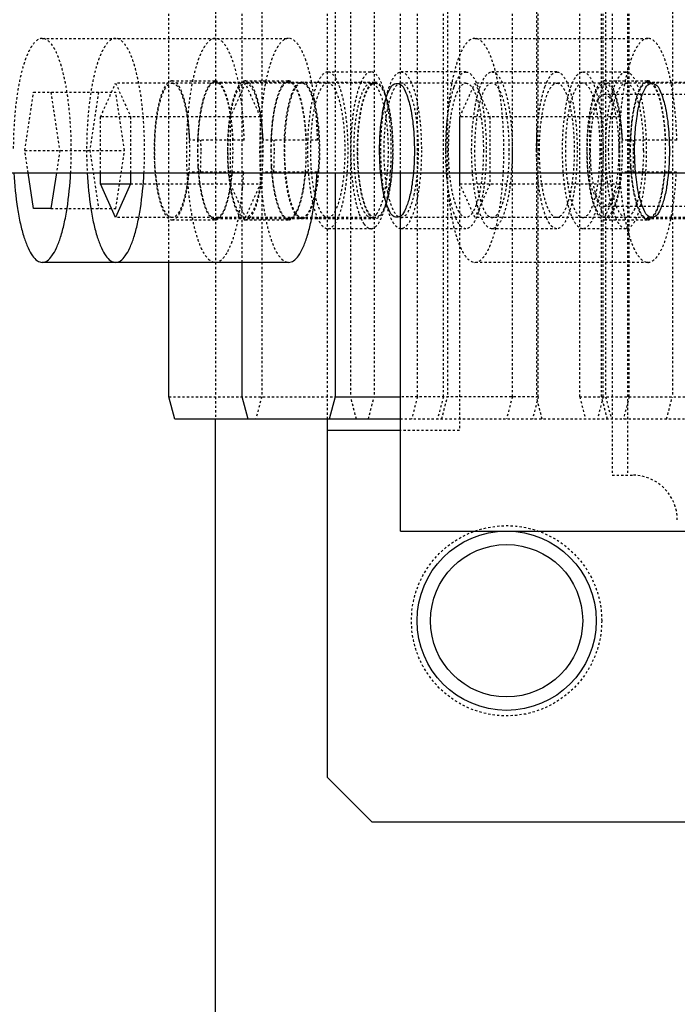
# Model space of a CAD drawing. Header units: millimetres. Extents: x -24622 to 2314, y -1603 to 2287.
# Tile 168 of 236: x 2 to 32, y 1382 to 1426. Entities that reach past the tile are written whole.
import ezdxf

# ---------------------------------------------------------------- set-up
doc = ezdxf.new("R2010")
doc.units = ezdxf.units.MM
doc.linetypes.add('HIDDEN', pattern=[0.2, 0.1, -0.1])
doc.layers.add('02___PRT_ALL_AXES', color=7, linetype='Continuous')
doc.layers.add('DEFAULT_2', color=8, linetype='HIDDEN')
doc.dimstyles.new('副本 22', dxfattribs={"dimtxt": 24, "dimasz": 12, "dimexe": 2.1, "dimexo": 2.7, "dimgap": 2, "dimtad": 0, "dimtxsty": 'Standard', "dimblk": 'OPEN30', "dimcen": 0, "dimclrd": 5, "dimclre": 3, "dimclrt": 256, "dimadec": 0, "dimazin": 2, "dimtm": 1e-09, "dimtfac": 0.6, "dimtofl": 0, "dimtmove": 0, "dimatfit": 3, "dimldrblk": 'OPEN30', "dimfxl": 0, "dimtolj": 1, "dimarcsym": 0})

# ---------------------------------------------------------------- blocks, each defined once
blk = doc.blocks.new('_Open30')
at = {"color": 0, "linetype": 'ByBlock', "lineweight": -2}
for p, q in [((-1, 0.2679), (0, 0)), ((0, 0), (-1, -0.2679)), ((0, 0), (-1, 0))]:
    blk.add_line(p, q, dxfattribs=at)
blk = doc.blocks.new('*D129')
at = {"color": 3, "linetype": 'ByBlock', "lineweight": -2}
for p, q in [((-68.976, 1416.715), (-68.976, 1275.49)), ((11.024, 1317.715), (11.024, 1275.49))]:
    blk.add_line(p, q, dxfattribs=at)
at = {"color": 5, "linetype": 'ByBlock', "lineweight": -2}
for p, q in [((-56.976, 1277.59), (-48.976, 1277.59)), ((-0.976, 1277.59), (-8.976, 1277.59))]:
    blk.add_line(p, q, dxfattribs=at)
at = {"layer": 'Defpoints', "color": 0, "linetype": 'ByBlock'}
for p in [(-68.976, 1419.415), (11.024, 1320.415), (11.024, 1277.59)]:
    blk.add_point(p, dxfattribs=at)
at = {"color": 5, "linetype": 'ByBlock', "lineweight": -2, "xscale": 12, "yscale": 12, "zscale": 12, "rotation": 180}
blk.add_blockref('_Open30', (-68.976, 1277.59), dxfattribs=at)
at = {"color": 5, "linetype": 'ByBlock', "lineweight": -2, "xscale": 12, "yscale": 12, "zscale": 12}
blk.add_blockref('_Open30', (11.024, 1277.59), dxfattribs=at)
at = {"linetype": 'ByBlock', "insert": (-28.976, 1277.59), "char_height": 24, "attachment_point": 5}
blk.add_mtext('\\A1;80', dxfattribs=at)
blk = doc.blocks.new('*D130')
at = {"color": 3, "linetype": 'ByBlock', "lineweight": -2}
for p, q in [((-68.976, 1416.715), (-68.976, 1249.472)), ((281.024, 1416.715), (281.024, 1249.472))]:
    blk.add_line(p, q, dxfattribs=at)
at = {"color": 5, "linetype": 'ByBlock', "lineweight": -2}
for p, q in [((-56.976, 1251.572), (74.024, 1251.572)), ((269.024, 1251.572), (138.024, 1251.572))]:
    blk.add_line(p, q, dxfattribs=at)
at = {"layer": 'Defpoints', "color": 0, "linetype": 'ByBlock'}
for p in [(-68.976, 1419.415), (281.024, 1419.415), (281.024, 1251.572)]:
    blk.add_point(p, dxfattribs=at)
at = {"color": 5, "linetype": 'ByBlock', "lineweight": -2, "xscale": 12, "yscale": 12, "zscale": 12, "rotation": 180}
blk.add_blockref('_Open30', (-68.976, 1251.572), dxfattribs=at)
at = {"color": 5, "linetype": 'ByBlock', "lineweight": -2, "xscale": 12, "yscale": 12, "zscale": 12}
blk.add_blockref('_Open30', (281.024, 1251.572), dxfattribs=at)
at = {"linetype": 'ByBlock', "insert": (106.024, 1251.572), "char_height": 24, "attachment_point": 5}
blk.add_mtext('\\A1;350', dxfattribs=at)
blk = doc.blocks.new('*D131')
at = {"color": 5, "linetype": 'ByBlock', "lineweight": -2}
for p, q in [((-124.448, 1434.415), (-124.448, 1446.415)), ((-124.448, 1322.415), (-124.448, 1422.415))]:
    blk.add_line(p, q, dxfattribs=at)
at = {"color": 3, "linetype": 'ByBlock', "lineweight": -2}
for p, q in [((-71.676, 1434.415), (-126.548, 1434.415)), ((18.324, 1310.415), (-126.548, 1310.415))]:
    blk.add_line(p, q, dxfattribs=at)
at = {"layer": 'Defpoints', "color": 0, "linetype": 'ByBlock'}
for p in [(-124.448, 1434.415), (-68.976, 1434.415), (21.024, 1310.415)]:
    blk.add_point(p, dxfattribs=at)
at = {"color": 5, "linetype": 'ByBlock', "lineweight": -2, "xscale": 12, "yscale": 12, "zscale": 12}
for p, rotation in [((-124.448, 1434.415), 90), ((-124.448, 1310.415), 270)]:
    blk.add_blockref('_Open30', p, dxfattribs=dict(at, rotation=rotation))
at = {"linetype": 'ByBlock', "insert": (-124.448, 1508.415), "char_height": 24, "attachment_point": 5, "rotation": 90}
blk.add_mtext('\\A1;124%%P15', dxfattribs=at)

msp = doc.modelspace()

# ---------------------------------------------------------------- linework, layer by layer
at = {"color": 7, "linetype": 'Continuous'}
for p, q in [((-68.976, 1419.415), (281.024, 1419.415)), ((2.9, 1417.817), (2.661, 1419.415)), ((3.916, 1419.415), (3.677, 1417.817)), ((5.89, 1418.915), (5.89, 1419.415)), ((7.235, 1419.415), (7.235, 1418.915)), ((16.361, 1419.415), (16.361, 1409.415)), ((19.29, 1403.415), (19.29, 1419.415)), ((5.89, 1418.915), (7.235, 1418.915)), ((6.563, 1417.415), (5.89, 1418.915)), ((7.235, 1418.915), (6.563, 1417.415)), ((3.677, 1417.817), (2.9, 1417.817)), ((14.29, 1415.415), (3.289, 1415.415)), ((8.945, 1409.415), (8.945, 1415.415)), ((12.22, 1409.415), (12.22, 1415.415)), ((9.204, 1408.415), (8.945, 1409.415)), ((12.478, 1408.415), (12.22, 1409.415)), ((16.361, 1409.415), (16.102, 1408.415)), ((16.361, 1409.415), (19.29, 1409.415)), ((19.29, 1408.415), (9.204, 1408.415)), ((11.024, 1320.415), (11.024, 1408.415)), ((16.024, 1392.415), (16.024, 1408.415)), ((19.29, 1407.915), (16.024, 1407.915)), ((19.29, 1403.415), (213.29, 1403.415)), ((16.024, 1392.415), (18.024, 1390.415)), ((50.669, 1390.415), (18.024, 1390.415))]:
    msp.add_line(p, q, dxfattribs=at)
for radius in [4, 3.4]:
    msp.add_circle((24.024, 1399.415), radius, dxfattribs=at)
for points, start_tangent, end_tangent in [([(18.353, 1420.415), (18.383, 1421.235), (18.476, 1422.033), (18.607, 1422.634), (18.796, 1423.125), (19.013, 1423.382), (19.253, 1423.377), (19.496, 1423.061), (19.711, 1422.403), (19.855, 1421.491), (19.906, 1420.415)], (0, 1), (0, -1)), ([(29.741, 1420.415), (29.771, 1421.235), (29.864, 1422.033), (29.995, 1422.634), (30.184, 1423.125), (30.401, 1423.382), (30.641, 1423.377), (30.884, 1423.061), (31.099, 1422.403), (31.243, 1421.491), (31.294, 1420.415)], (0, 1), (0, -1)), ([(19.906, 1420.415), (19.877, 1419.596), (19.784, 1418.798), (19.652, 1418.197), (19.463, 1417.706), (19.246, 1417.449), (19.006, 1417.453), (18.763, 1417.77), (18.548, 1418.428), (18.405, 1419.34), (18.353, 1420.415)], (0, -1), (0, 1)), ([(31.294, 1420.415), (31.265, 1419.596), (31.172, 1418.798), (31.04, 1418.197), (30.851, 1417.706), (30.634, 1417.449), (30.394, 1417.453), (30.151, 1417.77), (29.936, 1418.428), (29.793, 1419.34), (29.741, 1420.415)], (0, -1), (0, 1)), ([(2.021, 1419.407), (2.182, 1417.823), (2.312, 1417.134), (2.471, 1416.54), (2.654, 1416.059), (2.855, 1415.705), (3.068, 1415.488), (3.289, 1415.416)], (0.053132, -0.998588), (1, 0)), ([(3.289, 1415.416), (3.509, 1415.488), (3.722, 1415.705), (3.923, 1416.059), (4.106, 1416.54), (4.265, 1417.134), (4.395, 1417.823), (4.556, 1419.407)], (1, 0), (0.053132, 0.998588)), ([(5.295, 1419.407), (5.456, 1417.823), (5.586, 1417.134), (5.745, 1416.54), (5.928, 1416.059), (6.129, 1415.705), (6.343, 1415.488), (6.563, 1415.416)], (0.053132, -0.998588), (1, 0)), ([(6.563, 1415.416), (6.783, 1415.488), (6.997, 1415.705), (7.198, 1416.059), (7.38, 1416.54), (7.539, 1417.134), (7.669, 1417.823), (7.83, 1419.407)], (1, 0), (0.053132, 0.998588)), ([(14.29, 1415.415), (14.511, 1415.489), (14.726, 1415.708), (14.928, 1416.065), (15.111, 1416.552), (15.271, 1417.152), (15.401, 1417.848), (15.56, 1419.445)], (1, -0.00068), (0.051116, 0.998693))]:
    msp.add_spline(points, degree=3, dxfattribs=dict(at, start_tangent=start_tangent, end_tangent=end_tangent))
at = {"layer": '02___PRT_ALL_AXES', "color": 8, "linetype": 'HIDDEN'}
msp.add_circle((24.024, 1399.415), 4.25, dxfattribs=at)
at = {"layer": 'DEFAULT_2', "color": 8, "linetype": 'HIDDEN'}
for p, q in [((28.741, 1462.915), (28.741, 1405.915)), ((29.425, 1462.915), (29.425, 1405.915)), ((21.919, 1460.915), (21.919, 1407.915)), ((11.024, 1460.415), (11.024, 1408.415)), ((16.024, 1408.415), (16.024, 1460.415)), ((13.086, 1459.415), (13.086, 1409.415)), ((17.059, 1459.415), (17.059, 1409.415)), ((18.109, 1459.415), (18.109, 1409.415)), ((20.041, 1409.415), (20.041, 1459.415)), ((21.2, 1409.415), (21.2, 1459.415)), ((21.384, 1459.415), (21.384, 1409.415)), ((24.281, 1409.415), (24.281, 1459.415)), ((25.356, 1459.415), (25.356, 1409.415)), ((25.44, 1409.415), (25.44, 1459.415)), ((27.288, 1409.415), (27.288, 1459.415)), ((28.266, 1409.415), (28.266, 1459.415)), ((28.338, 1409.415), (28.338, 1459.415)), ((28.447, 1459.415), (28.447, 1409.415)), ((29.497, 1409.415), (29.497, 1459.415)), ((31.429, 1459.415), (31.429, 1409.415)), ((8.945, 1415.415), (8.945, 1453.415)), ((12.22, 1415.415), (12.22, 1453.415)), ((16.361, 1449.415), (16.361, 1419.415)), ((19.29, 1419.415), (19.29, 1449.415)), ((3.289, 1425.415), (14.29, 1425.415)), ((22.61, 1425.415), (30.337, 1425.415)), ((16.039, 1423.915), (17.971, 1423.915)), ((22.211, 1423.915), (19.313, 1423.915)), ((26.268, 1423.915), (23.37, 1423.915)), ((27.427, 1423.915), (29.359, 1423.915)), ((5.89, 1421.915), (6.563, 1423.415)), ((18.154, 1423.415), (6.563, 1423.415)), ((6.563, 1423.415), (7.235, 1421.915)), ((9.084, 1423.515), (11.016, 1423.515)), ((11.016, 1423.465), (18.154, 1423.465)), ((12.358, 1423.415), (11.686, 1421.915)), ((12.358, 1423.515), (14.29, 1423.515)), ((13.031, 1421.915), (12.358, 1423.415)), ((14.797, 1423.449), (14.857, 1423.464)), ((17.519, 1423.449), (17.438, 1423.247)), ((18.071, 1423.449), (18.132, 1423.464)), ((22.211, 1423.415), (19.313, 1423.415)), ((21.678, 1423.247), (21.759, 1423.449)), ((21.937, 1421.915), (22.61, 1423.415)), ((34.201, 1423.415), (22.61, 1423.415)), ((22.61, 1423.415), (23.282, 1421.915)), ((25.735, 1423.247), (25.816, 1423.449)), ((28.405, 1423.415), (27.733, 1421.915)), ((28.405, 1423.515), (30.337, 1423.515)), ((29.078, 1421.915), (28.405, 1423.415)), ((28.826, 1423.247), (28.907, 1423.449)), ((30.337, 1423.465), (34.201, 1423.465)), ((2.512, 1420.415), (2.9, 1423.014)), ((2.9, 1423.014), (6.575, 1423.014)), ((3.677, 1423.014), (4.065, 1420.415)), ((5.798, 1423.014), (5.41, 1420.415)), ((6.963, 1420.415), (6.575, 1423.014)), ((38.448, 1422.915), (28.403, 1422.915)), ((13.031, 1421.915), (5.89, 1421.915)), ((5.89, 1419.415), (5.89, 1421.915)), ((7.235, 1421.915), (7.235, 1419.415)), ((11.686, 1421.915), (11.686, 1418.915)), ((13.031, 1418.915), (13.031, 1421.915)), ((29.078, 1421.915), (21.937, 1421.915)), ((21.937, 1418.915), (21.937, 1421.915)), ((23.282, 1421.915), (23.282, 1418.915)), ((27.733, 1421.915), (27.733, 1418.915)), ((29.078, 1418.915), (29.078, 1421.915)), ((12.305, 1420.865), (9.878, 1420.865)), ((15.579, 1420.865), (13.152, 1420.865)), ((31.626, 1420.865), (29.199, 1420.865)), ((2.512, 1420.415), (6.963, 1420.415)), ((2.661, 1419.415), (2.512, 1420.415)), ((4.065, 1420.415), (3.916, 1419.415)), ((5.41, 1420.415), (5.798, 1417.817)), ((6.575, 1417.817), (6.963, 1420.415)), ((12.285, 1419.445), (9.846, 1419.445)), ((15.56, 1419.445), (13.12, 1419.445)), ((31.606, 1419.445), (29.167, 1419.445)), ((7.235, 1418.915), (13.031, 1418.915)), ((11.686, 1418.915), (12.358, 1417.415)), ((12.358, 1417.415), (13.031, 1418.915)), ((21.937, 1418.915), (29.078, 1418.915)), ((22.61, 1417.415), (21.937, 1418.915)), ((23.282, 1418.915), (22.61, 1417.415)), ((27.733, 1418.915), (28.405, 1417.415)), ((28.405, 1417.415), (29.078, 1418.915)), ((3.677, 1417.817), (6.575, 1417.817)), ((38.448, 1417.915), (28.403, 1417.915)), ((18.154, 1417.415), (6.563, 1417.415)), ((9.084, 1417.315), (11.016, 1417.315)), ((18.154, 1417.365), (11.016, 1417.365)), ((12.358, 1417.315), (14.29, 1417.315)), ((14.636, 1417.515), (14.582, 1417.59)), ((17.438, 1417.584), (17.519, 1417.382)), ((22.211, 1417.415), (19.313, 1417.415)), ((21.759, 1417.382), (21.678, 1417.584)), ((34.201, 1417.415), (22.61, 1417.415)), ((25.816, 1417.382), (25.735, 1417.584)), ((28.405, 1417.315), (30.337, 1417.315)), ((28.907, 1417.382), (28.826, 1417.584)), ((34.201, 1417.365), (30.337, 1417.365)), ((17.971, 1416.915), (16.039, 1416.915)), ((22.211, 1416.915), (19.313, 1416.915)), ((26.268, 1416.915), (23.37, 1416.915)), ((29.359, 1416.915), (27.427, 1416.915)), ((30.337, 1415.415), (22.61, 1415.415)), ((8.945, 1409.415), (16.361, 1409.415)), ((13.086, 1409.415), (12.828, 1408.415)), ((17.318, 1408.415), (17.059, 1409.415)), ((17.85, 1408.415), (18.109, 1409.415)), ((25.44, 1409.415), (19.29, 1409.415)), ((20.041, 1409.415), (19.782, 1408.415)), ((21.2, 1409.415), (20.941, 1408.415)), ((21.125, 1408.415), (21.384, 1409.415)), ((24.281, 1409.415), (24.022, 1408.415)), ((25.44, 1409.415), (25.182, 1408.415)), ((25.615, 1408.415), (25.356, 1409.415)), ((27.288, 1409.415), (48.635, 1409.415)), ((27.288, 1409.415), (27.547, 1408.415)), ((28.338, 1409.415), (28.079, 1408.415)), ((28.525, 1408.415), (28.266, 1409.415)), ((28.447, 1409.415), (28.706, 1408.415)), ((29.497, 1409.415), (29.238, 1408.415)), ((31.17, 1408.415), (31.429, 1409.415)), ((48.376, 1408.415), (19.29, 1408.415)), ((21.919, 1407.915), (19.29, 1407.915)), ((28.741, 1405.915), (29.648, 1405.915))]:
    msp.add_line(p, q, dxfattribs=at)
for centre, radius, start, end in [((14.88, 1423.262), 0.203, 90.0154, 96.3351), ((18.154, 1423.262), 0.203, 90.0154, 96.3351), ((21.902, 1420.421), 11.688, 177.7567, 178.7185), ((21.885, 1420.416), 11.658, 177.7379, 179.9732), ((-8.868, 1420.416), 19.246, 359.9988, 1.3385), ((0.44, 1420.414), 11.366, 355.1059, 2.3063), ((25.176, 1420.421), 11.688, 177.7567, 178.7185), ((25.159, 1420.416), 11.658, 177.7379, 179.9732), ((-5.594, 1420.416), 19.246, 359.9988, 1.3385), ((25.455, 1420.414), 11.365, 177.6937, 184.8945), ((3.714, 1420.414), 11.366, 355.1059, 2.3063), ((4.443, 1420.414), 11.213, 355.2638, 2.3473), ((41.223, 1420.421), 11.688, 177.7567, 178.7185), ((41.206, 1420.416), 11.658, 177.7379, 179.9732), ((10.453, 1420.416), 19.246, 359.9988, 1.3385), ((18.684, 1420.416), 11.451, 359.9981, 2.3659), ((19.761, 1420.414), 11.366, 355.1059, 2.3063), ((-14.389, 1420.412), 18.972, 356.9639, 0.0106), ((24.24, 1420.412), 18.972, 179.9894, 183.0361), ((-11.115, 1420.412), 18.972, 356.9639, 0.0106), ((22.115, 1420.417), 11.901, 178.7198, 180.0209), ((21.844, 1420.409), 11.63, 179.985, 183.5578), ((-8.548, 1420.41), 18.926, 357.0792, 0.017), ((25.389, 1420.417), 11.901, 178.7198, 180.0209), ((25.118, 1420.409), 11.63, 179.985, 183.5578), ((-5.274, 1420.41), 18.926, 357.0792, 0.017), ((41.436, 1420.417), 11.901, 178.7198, 180.0209), ((41.165, 1420.409), 11.63, 179.985, 183.5578), ((10.773, 1420.41), 18.926, 357.0792, 0.017), ((20.331, 1420.319), 10.101, 184.8151, 185.0371), ((23.605, 1420.319), 10.101, 184.8151, 185.0371), ((5.729, 1420.32), 9.924, 354.8896, 355.1937), ((39.652, 1420.319), 10.101, 184.8151, 185.0371), ((20.214, 1420.318), 9.918, 354.9362, 355.1987), ((-4.925, 1420.318), 17.233, 354.6296, 357.0982), ((20.362, 1420.305), 9.769, 354.6014, 354.9364), ((29.648, 1403.915), 2, 0, 90)]:
    msp.add_arc(centre, radius, start, end, dxfattribs=at)
for points, start_tangent, end_tangent in [([(3.289, 1425.415), (2.793, 1425.035), (2.678, 1424.825), (2.57, 1424.573), (2.373, 1423.951), (2.212, 1423.193), (2.093, 1422.329), (2.019, 1421.39), (1.994, 1420.415)], (-1, 0), (0, -1)), ([(4.583, 1420.415), (4.558, 1421.39), (4.484, 1422.329), (4.365, 1423.193), (4.204, 1423.951), (4.007, 1424.573), (3.899, 1424.825), (3.784, 1425.035), (3.289, 1425.415)], (0, 1), (-1, 0)), ([(6.563, 1425.415), (6.068, 1425.035), (5.953, 1424.825), (5.844, 1424.573), (5.648, 1423.951), (5.487, 1423.193), (5.367, 1422.329), (5.294, 1421.39), (5.269, 1420.415)], (-1, 0), (0, -1)), ([(7.857, 1420.415), (7.832, 1421.39), (7.758, 1422.329), (7.639, 1423.193), (7.478, 1423.951), (7.282, 1424.573), (7.173, 1424.825), (7.058, 1425.035), (6.563, 1425.415)], (0, 1), (-1, 0)), ([(11.016, 1425.415), (10.521, 1425.035), (10.406, 1424.826), (10.297, 1424.574), (10.101, 1423.952), (9.94, 1423.195), (9.821, 1422.331), (9.747, 1421.393), (9.722, 1420.417), (9.747, 1419.442), (9.82, 1418.504), (9.94, 1417.639), (10.101, 1416.881), (10.297, 1416.259), (10.405, 1416.007), (10.52, 1415.797), (11.015, 1415.415)], (-1, 0.000711), (1, -0.00068)), ([(12.058, 1423.381), (11.852, 1424.233), (11.6, 1424.877), (11.461, 1425.11), (11.316, 1425.279), (11.167, 1425.381), (11.016, 1425.415)], (-0.187274, 0.982308), (-1, 0.000711)), ([(14.291, 1425.415), (13.795, 1425.035), (13.681, 1424.826), (13.572, 1424.574), (13.375, 1423.952), (13.214, 1423.195), (13.095, 1422.331), (13.021, 1421.393), (12.996, 1420.417), (13.021, 1419.442), (13.094, 1418.504), (13.214, 1417.639), (13.375, 1416.881), (13.571, 1416.259), (13.68, 1416.007), (13.795, 1415.797), (14.29, 1415.415)], (-1, 0.000711), (1, -0.00068)), ([(15.579, 1420.865), (15.45, 1422.636), (15.324, 1423.422), (15.163, 1424.106), (14.973, 1424.664), (14.868, 1424.889), (14.759, 1425.076), (14.291, 1425.415)], (-0.023382, 0.999727), (-1, 0.000711)), ([(22.61, 1425.415), (22.114, 1425.035), (22, 1424.825), (21.891, 1424.573), (21.694, 1423.951), (21.534, 1423.193), (21.414, 1422.329), (21.34, 1421.39), (21.315, 1420.415)], (-1, 0), (0, -1)), ([(23.904, 1420.415), (23.879, 1421.39), (23.805, 1422.329), (23.686, 1423.193), (23.525, 1423.951), (23.328, 1424.573), (23.22, 1424.825), (23.105, 1425.035), (22.61, 1425.415)], (0, 1), (-1, 0)), ([(30.337, 1425.415), (29.842, 1425.035), (29.727, 1424.826), (29.618, 1424.574), (29.422, 1423.952), (29.261, 1423.195), (29.142, 1422.331), (29.068, 1421.393), (29.043, 1420.417), (29.068, 1419.442), (29.141, 1418.504), (29.261, 1417.639), (29.422, 1416.881), (29.618, 1416.259), (29.727, 1416.007), (29.841, 1415.797), (30.336, 1415.415)], (-1, 0.000711), (1, -0.00068)), ([(31.626, 1420.865), (31.496, 1422.636), (31.371, 1423.422), (31.21, 1424.106), (31.019, 1424.664), (30.915, 1424.889), (30.805, 1425.076), (30.337, 1425.415)], (-0.023382, 0.999727), (-1, 0.000711)), ([(16.039, 1423.915), (15.692, 1423.649), (15.535, 1423.326), (15.398, 1422.89), (15.286, 1422.36), (15.202, 1421.755), (15.133, 1420.415), (15.202, 1419.076), (15.286, 1418.471), (15.398, 1417.941), (15.535, 1417.505), (15.692, 1417.182), (16.039, 1416.915)], (-1, 0), (1, 0)), ([(16.039, 1416.915), (16.385, 1417.182), (16.542, 1417.505), (16.679, 1417.941), (16.792, 1418.471), (16.876, 1419.076), (16.945, 1420.415), (16.876, 1421.755), (16.792, 1422.36), (16.679, 1422.89), (16.542, 1423.326), (16.385, 1423.649), (16.039, 1423.915)], (1, 0), (-1, 0)), ([(17.971, 1423.915), (17.889, 1423.901), (17.651, 1423.69)], (-1, 0), (-0.565884, -0.824485)), ([(17.971, 1416.915), (18.317, 1417.182), (18.474, 1417.505), (18.611, 1417.941), (18.724, 1418.471), (18.807, 1419.076), (18.876, 1420.415), (18.807, 1421.755), (18.724, 1422.36), (18.611, 1422.89), (18.474, 1423.326), (18.317, 1423.649), (17.971, 1423.915)], (1, 0), (-1, 0)), ([(18.407, 1420.415), (18.476, 1421.755), (18.56, 1422.36), (18.672, 1422.89), (18.81, 1423.326), (18.966, 1423.649), (19.313, 1423.915)], (0, 1), (1, 0)), ([(19.313, 1423.915), (19.66, 1423.649), (19.816, 1423.326), (19.954, 1422.89), (20.066, 1422.36), (20.15, 1421.755), (20.219, 1420.415)], (1, 0), (0, -1)), ([(21.759, 1423.449), (21.865, 1423.65), (21.977, 1423.797), (22.211, 1423.915)], (0.410275, 0.911962), (1, 0)), ([(22.211, 1423.915), (22.557, 1423.649), (22.714, 1423.326), (22.851, 1422.89), (22.964, 1422.36), (23.048, 1421.755), (23.117, 1420.415)], (1, 0), (0, -1)), ([(22.464, 1420.415), (22.533, 1421.755), (22.617, 1422.36), (22.729, 1422.89), (22.867, 1423.326), (23.023, 1423.649), (23.37, 1423.915)], (0, 1), (1, 0)), ([(23.37, 1423.915), (23.717, 1423.649), (23.873, 1423.326), (24.01, 1422.89), (24.123, 1422.36), (24.207, 1421.755), (24.276, 1420.415)], (1, 0), (0, -1)), ([(25.816, 1423.449), (25.922, 1423.65), (26.034, 1423.797), (26.268, 1423.915)], (0.410275, 0.911962), (1, 0)), ([(26.268, 1423.915), (26.614, 1423.649), (26.771, 1423.326), (26.908, 1422.89), (27.021, 1422.36), (27.105, 1421.755), (27.174, 1420.415)], (1, 0), (0, -1)), ([(27.427, 1416.915), (27.08, 1417.182), (26.923, 1417.505), (26.786, 1417.941), (26.674, 1418.471), (26.59, 1419.076), (26.521, 1420.415), (26.59, 1421.755), (26.674, 1422.36), (26.786, 1422.89), (26.923, 1423.326), (27.08, 1423.649), (27.427, 1423.915)], (-1, 0), (1, 0)), ([(27.427, 1423.915), (27.773, 1423.649), (27.93, 1423.326), (28.067, 1422.89), (28.18, 1422.36), (28.264, 1421.755), (28.333, 1420.415), (28.264, 1419.076), (28.18, 1418.471), (28.067, 1417.941), (27.93, 1417.505), (27.773, 1417.182), (27.427, 1416.915)], (1, 0), (-1, 0)), ([(28.907, 1423.449), (29.013, 1423.65), (29.125, 1423.797), (29.359, 1423.915)], (0.410164, 0.912012), (1, 0)), ([(29.359, 1423.915), (29.705, 1423.649), (29.862, 1423.326), (29.999, 1422.89), (30.112, 1422.36), (30.196, 1421.755), (30.264, 1420.415), (30.196, 1419.076), (30.112, 1418.471), (29.999, 1417.941), (29.862, 1417.505), (29.705, 1417.182), (29.359, 1416.915)], (1, 0), (-1, 0)), ([(9.084, 1423.515), (8.777, 1423.28), (8.639, 1422.993), (8.517, 1422.608), (8.417, 1422.138), (8.343, 1421.603), (8.282, 1420.417), (8.343, 1419.23), (8.417, 1418.694), (8.516, 1418.224), (8.638, 1417.839), (8.777, 1417.552), (9.084, 1417.315)], (-1, 0.000477), (1, -0.000987)), ([(9.084, 1417.415), (8.787, 1417.644), (8.653, 1417.921), (8.535, 1418.294), (8.438, 1418.749), (8.367, 1419.267), (8.308, 1420.415), (8.367, 1421.563), (8.438, 1422.082), (8.535, 1422.537), (8.653, 1422.91), (8.787, 1423.187), (9.084, 1423.415)], (-1, 0), (1, 0)), ([(9.878, 1420.865), (9.787, 1421.907), (9.609, 1422.761), (9.493, 1423.083), (9.364, 1423.321), (9.084, 1423.515)], (-0.037945, 0.99928), (-1, 0.000477)), ([(9.084, 1423.415), (9.381, 1423.187), (9.515, 1422.91), (9.633, 1422.537), (9.73, 1422.082), (9.801, 1421.563), (9.861, 1420.415), (9.801, 1419.267), (9.73, 1418.749), (9.633, 1418.294), (9.515, 1417.921), (9.381, 1417.644), (9.084, 1417.415)], (1, 0), (-1, 0)), ([(10.832, 1423.433), (10.611, 1423.092), (10.426, 1422.516), (10.293, 1421.756), (10.223, 1420.879)], (-0.738857, -0.673862), (-0.03916, -0.999233)), ([(10.933, 1423.448), (10.806, 1423.355), (10.684, 1423.183), (10.471, 1422.621), (10.316, 1421.824), (10.236, 1420.876)], (-0.925055, -0.379834), (-0.039538, -0.999218)), ([(11.016, 1423.515), (10.97, 1423.51), (10.832, 1423.433)], (-1, 0.000477), (-0.738857, -0.673862)), ([(11.016, 1423.465), (10.933, 1423.448)], (-1, 0), (-0.925055, -0.379834)), ([(11.81, 1420.865), (11.719, 1421.907), (11.541, 1422.761), (11.425, 1423.083), (11.296, 1423.321), (11.016, 1423.515)], (-0.037945, 0.99928), (-1, 0.000477)), ([(11.099, 1423.448), (11.016, 1423.465)], (-0.924957, 0.380071), (-1, 0)), ([(11.796, 1420.871), (11.717, 1421.82), (11.562, 1422.619), (11.348, 1423.182), (11.226, 1423.355), (11.099, 1423.448)], (-0.039075, 0.999236), (-0.924957, 0.380071)), ([(12.359, 1423.515), (12.051, 1423.28), (11.913, 1422.993), (11.791, 1422.608), (11.691, 1422.138), (11.617, 1421.603), (11.556, 1420.417), (11.617, 1419.23), (11.691, 1418.694), (11.791, 1418.224), (11.912, 1417.839), (12.051, 1417.552), (12.358, 1417.315)], (-1, 0.000477), (1, -0.000987)), ([(11.582, 1420.415), (11.641, 1421.564), (11.713, 1422.082), (11.809, 1422.537), (11.927, 1422.91), (12.061, 1423.187), (12.358, 1423.415)], (0, 1), (1, -0.000001)), ([(12.358, 1423.415), (12.655, 1423.187), (12.79, 1422.91), (12.907, 1422.537), (13.004, 1422.082), (13.076, 1421.564), (13.135, 1420.415)], (1, -0.000001), (0, -1)), ([(13.152, 1420.865), (13.062, 1421.907), (12.883, 1422.761), (12.767, 1423.083), (12.638, 1423.321), (12.359, 1423.515)], (-0.037945, 0.99928), (-1, 0.000477)), ([(14.106, 1423.433), (13.885, 1423.092), (13.7, 1422.516), (13.567, 1421.756), (13.497, 1420.879)], (-0.738857, -0.673862), (-0.03916, -0.999233)), ([(14.207, 1423.448), (14.08, 1423.355), (13.958, 1423.183), (13.745, 1422.621), (13.59, 1421.824), (13.51, 1420.876)], (-0.925055, -0.379834), (-0.039538, -0.999218)), ([(14.88, 1423.415), (14.582, 1423.187), (14.448, 1422.91), (14.331, 1422.537), (14.234, 1422.082), (14.162, 1421.563), (14.103, 1420.415), (14.162, 1419.267), (14.234, 1418.749), (14.331, 1418.294), (14.448, 1417.921), (14.582, 1417.644), (14.88, 1417.415)], (-1, 0), (1, 0)), ([(14.29, 1423.515), (14.244, 1423.51), (14.106, 1423.433)], (-1, 0.000477), (-0.738857, -0.673862)), ([(14.29, 1423.465), (14.207, 1423.448)], (-1, 0), (-0.925055, -0.379834)), ([(15.084, 1420.865), (14.994, 1421.907), (14.815, 1422.761), (14.699, 1423.083), (14.57, 1423.321), (14.29, 1423.515)], (-0.037945, 0.99928), (-1, 0.000477)), ([(14.373, 1423.448), (14.29, 1423.465)], (-0.924957, 0.380071), (-1, 0)), ([(15.071, 1420.871), (14.991, 1421.82), (14.836, 1422.619), (14.622, 1423.182), (14.501, 1423.355), (14.373, 1423.448)], (-0.039075, 0.999236), (-0.924957, 0.380071)), ([(14.582, 1423.241), (14.634, 1423.314), (14.797, 1423.449)], (0.536661, 0.843798), (0.925792, 0.378033)), ([(14.88, 1423.465), (15.182, 1423.233), (15.318, 1422.951), (15.438, 1422.572), (15.536, 1422.11), (15.609, 1421.583), (15.669, 1420.415), (15.609, 1419.248), (15.536, 1418.721), (15.438, 1418.259), (15.318, 1417.879), (15.182, 1417.598), (14.88, 1417.365)], (1, 0), (-1, 0)), ([(15.647, 1420.873), (15.558, 1421.874), (15.385, 1422.693), (15.273, 1423.001), (15.149, 1423.229), (14.88, 1423.415)], (-0.039958, 0.999201), (-1, 0)), ([(16.039, 1423.415), (15.742, 1423.187), (15.607, 1422.91), (15.49, 1422.537), (15.393, 1422.082), (15.321, 1421.563), (15.262, 1420.415), (15.321, 1419.267), (15.393, 1418.749), (15.49, 1418.294), (15.607, 1417.921), (15.742, 1417.644), (16.039, 1417.415)], (-1, 0), (1, 0)), ([(16.039, 1417.415), (16.336, 1417.644), (16.47, 1417.921), (16.588, 1418.294), (16.684, 1418.749), (16.756, 1419.267), (16.815, 1420.415), (16.756, 1421.563), (16.684, 1422.082), (16.588, 1422.537), (16.47, 1422.91), (16.336, 1423.187), (16.039, 1423.415)], (1, 0), (-1, 0)), ([(17.971, 1423.415), (17.673, 1423.187), (17.539, 1422.91), (17.422, 1422.537), (17.325, 1422.082), (17.253, 1421.563), (17.194, 1420.415), (17.253, 1419.267), (17.325, 1418.749), (17.422, 1418.294), (17.539, 1417.921), (17.673, 1417.644), (17.971, 1417.415)], (-1, 0), (1, 0)), ([(17.91, 1417.515), (17.786, 1417.716), (17.673, 1417.996), (17.492, 1418.754), (17.386, 1419.703), (17.369, 1420.734), (17.441, 1421.728), (17.596, 1422.571), (17.814, 1423.168), (17.939, 1423.351), (18.071, 1423.449)], (-0.623489, 0.781832), (0.925792, 0.378033)), ([(17.377, 1420.415), (17.437, 1421.564), (17.508, 1422.082), (17.605, 1422.537), (17.722, 1422.91), (17.857, 1423.187), (18.154, 1423.415)], (0, 1), (1, 0)), ([(17.651, 1423.69), (17.617, 1423.638), (17.519, 1423.449)], (-0.565884, -0.824485), (-0.410164, -0.912012)), ([(18.106, 1423.37), (18.072, 1423.39), (17.971, 1423.415)], (-0.8262, 0.563377), (-1, 0)), ([(18.154, 1423.465), (18.456, 1423.233), (18.592, 1422.951), (18.712, 1422.572), (18.81, 1422.11), (18.883, 1421.583), (18.943, 1420.415), (18.883, 1419.248), (18.81, 1418.721), (18.712, 1418.259), (18.592, 1417.879), (18.456, 1417.598), (18.154, 1417.365)], (1, 0), (-1, 0)), ([(18.154, 1423.415), (18.451, 1423.187), (18.585, 1422.91), (18.703, 1422.537), (18.799, 1422.082), (18.871, 1421.564), (18.93, 1420.415)], (1, 0), (0, -1)), ([(19.313, 1423.415), (19.016, 1423.187), (18.882, 1422.91), (18.764, 1422.537), (18.667, 1422.082), (18.596, 1421.564), (18.537, 1420.415)], (-1, 0), (0, -1)), ([(20.089, 1420.415), (20.03, 1421.564), (19.959, 1422.082), (19.862, 1422.537), (19.744, 1422.91), (19.61, 1423.187), (19.313, 1423.415)], (0, 1), (-1, 0)), ([(21.434, 1420.415), (21.493, 1421.564), (21.565, 1422.082), (21.662, 1422.537), (21.779, 1422.91), (21.914, 1423.187), (22.211, 1423.415)], (0, 1), (1, 0)), ([(22.211, 1423.415), (22.451, 1423.269), (22.563, 1423.088), (22.667, 1422.842)], (1, 0), (0.335538, -0.942027)), ([(23.37, 1423.415), (23.073, 1423.187), (22.938, 1422.91), (22.821, 1422.537), (22.724, 1422.082), (22.653, 1421.564), (22.593, 1420.415)], (-1, 0), (0, -1)), ([(24.146, 1420.415), (24.087, 1421.564), (24.015, 1422.082), (23.919, 1422.537), (23.801, 1422.91), (23.667, 1423.187), (23.37, 1423.415)], (0, 1), (-1, 0)), ([(25.491, 1420.415), (25.55, 1421.564), (25.622, 1422.082), (25.719, 1422.537), (25.836, 1422.91), (25.971, 1423.187), (26.268, 1423.415)], (0, 1), (1, 0)), ([(26.268, 1423.415), (26.565, 1423.187), (26.699, 1422.91), (26.817, 1422.537), (26.913, 1422.082), (26.985, 1421.564), (27.044, 1420.415)], (1, 0), (0, -1)), ([(27.427, 1423.415), (27.13, 1423.187), (26.995, 1422.91), (26.878, 1422.537), (26.781, 1422.082), (26.709, 1421.564), (26.65, 1420.415)], (-1, 0), (0, -1)), ([(28.203, 1420.415), (28.144, 1421.564), (28.072, 1422.082), (27.976, 1422.537), (27.858, 1422.91), (27.724, 1423.187), (27.427, 1423.415)], (0, 1), (-1, 0)), ([(28.405, 1423.515), (28.098, 1423.28), (27.96, 1422.993), (27.838, 1422.608), (27.738, 1422.138), (27.664, 1421.603), (27.603, 1420.417), (27.664, 1419.23), (27.738, 1418.694), (27.838, 1418.224), (27.959, 1417.839), (28.098, 1417.552), (28.405, 1417.315)], (-1, 0.000477), (1, -0.000987)), ([(27.629, 1420.415), (27.688, 1421.564), (27.76, 1422.082), (27.856, 1422.537), (27.974, 1422.91), (28.108, 1423.187), (28.405, 1423.415)], (0, 1), (1, -0.000001)), ([(29.199, 1420.865), (29.108, 1421.907), (28.93, 1422.761), (28.814, 1423.083), (28.685, 1423.321), (28.405, 1423.515)], (-0.037945, 0.99928), (-1, 0.000477)), ([(28.405, 1423.415), (28.702, 1423.187), (28.836, 1422.91), (28.954, 1422.537), (29.051, 1422.082), (29.122, 1421.564), (29.182, 1420.415)], (1, -0.000001), (0, -1)), ([(28.582, 1420.415), (28.641, 1421.564), (28.713, 1422.082), (28.81, 1422.537), (28.927, 1422.91), (29.061, 1423.187), (29.359, 1423.415)], (0, 1), (1, 0)), ([(29.359, 1423.415), (29.627, 1423.23), (29.751, 1423.004), (29.862, 1422.698), (30.036, 1421.884), (30.125, 1420.889)], (1, 0), (0.041319, -0.999146)), ([(30.153, 1423.433), (29.932, 1423.092), (29.747, 1422.516), (29.614, 1421.756), (29.544, 1420.879)], (-0.738857, -0.673862), (-0.03916, -0.999233)), ([(30.254, 1423.448), (30.127, 1423.355), (30.005, 1423.183), (29.792, 1422.621), (29.637, 1421.824), (29.557, 1420.876)], (-0.925055, -0.379834), (-0.039538, -0.999218)), ([(30.337, 1423.515), (30.291, 1423.51), (30.153, 1423.433)], (-1, 0.000477), (-0.738857, -0.673862)), ([(30.337, 1423.465), (30.254, 1423.448)], (-1, 0), (-0.925055, -0.379834)), ([(31.131, 1420.865), (31.04, 1421.907), (30.862, 1422.761), (30.746, 1423.083), (30.617, 1423.321), (30.337, 1423.515)], (-0.037945, 0.99928), (-1, 0.000477)), ([(30.42, 1423.448), (30.337, 1423.465)], (-0.924957, 0.380071), (-1, 0)), ([(31.117, 1420.871), (31.038, 1421.82), (30.883, 1422.619), (30.669, 1423.182), (30.547, 1423.355), (30.42, 1423.448)], (-0.039075, 0.999236), (-0.924957, 0.380071)), ([(12.22, 1422.251), (12.186, 1422.548), (12.058, 1423.381)], (-0.101545, 0.994831), (-0.187274, 0.982308)), ([(14.416, 1422.883), (14.455, 1422.987), (14.582, 1423.241)], (0.33547, 0.942051), (0.536661, 0.843798)), ([(17.438, 1423.247), (17.282, 1422.688), (17.163, 1422.004), (17.065, 1420.415), (17.163, 1418.827), (17.282, 1418.142), (17.438, 1417.584)], (-0.33547, -0.942051), (0.33547, -0.942051)), ([(18.211, 1417.562), (18.329, 1417.754), (18.438, 1418.019), (18.614, 1418.738), (18.721, 1419.639), (18.745, 1420.624), (18.685, 1421.587), (18.548, 1422.422), (18.347, 1423.039), (18.23, 1423.243), (18.106, 1423.37)], (0.623489, 0.781832), (-0.8262, 0.563377)), ([(21.355, 1421.568), (21.484, 1422.503), (21.678, 1423.247)], (0.089855, 0.995955), (0.335538, 0.942027)), ([(25.362, 1420.415), (25.461, 1422.005), (25.579, 1422.688), (25.735, 1423.247)], (0, 1), (0.335538, 0.942027)), ([(28.826, 1417.584), (28.67, 1418.142), (28.551, 1418.827), (28.453, 1420.415), (28.551, 1422.004), (28.67, 1422.688), (28.826, 1423.247)], (-0.33547, 0.942051), (0.33547, 0.942051)), ([(14.099, 1420.871), (14.205, 1422), (14.416, 1422.883)], (0.03908, 0.999236), (0.33547, 0.942051)), ([(22.667, 1422.842), (22.801, 1422.364), (22.903, 1421.778), (22.987, 1420.415)], (0.335538, -0.942027), (0, -1)), ([(28.403, 1422.915), (28.155, 1422.725), (28.043, 1422.494), (27.945, 1422.183), (27.865, 1421.804), (27.805, 1421.372), (27.756, 1420.415)], (-1, -0.000001), (0, -1)), ([(29.05, 1420.415), (29, 1421.372), (28.941, 1421.804), (28.86, 1422.183), (28.762, 1422.494), (28.65, 1422.725), (28.403, 1422.915)], (0, 1), (-1, -0.000001)), ([(12.305, 1420.865), (12.293, 1421.219), (12.22, 1422.251)], (-0.023382, 0.999727), (-0.101545, 0.994831)), ([(21.305, 1420.415), (21.308, 1420.708), (21.355, 1421.568)], (0, 1), (0.089855, 0.995955)), ([(10.227, 1420.422), (10.229, 1420.18), (10.265, 1419.471)], (-0.000531, -1), (0.083944, -0.99647)), ([(12.358, 1417.415), (12.061, 1417.644), (11.927, 1417.921), (11.809, 1418.294), (11.713, 1418.749), (11.641, 1419.267), (11.582, 1420.415)], (-1, 0.000001), (0, 1)), ([(13.135, 1420.415), (13.076, 1419.267), (13.004, 1418.749), (12.907, 1418.294), (12.79, 1417.921), (12.655, 1417.644), (12.358, 1417.415)], (0, -1), (-1, 0.000001)), ([(13.501, 1420.422), (13.503, 1420.18), (13.54, 1419.471)], (-0.000531, -1), (0.083944, -0.99647)), ([(18.154, 1417.415), (17.857, 1417.644), (17.722, 1417.921), (17.605, 1418.294), (17.508, 1418.749), (17.437, 1419.267), (17.377, 1420.415)], (-1, 0), (0, 1)), ([(18.93, 1420.415), (18.871, 1419.267), (18.799, 1418.749), (18.703, 1418.294), (18.585, 1417.921), (18.451, 1417.644), (18.154, 1417.415)], (0, -1), (-1, 0)), ([(19.313, 1416.915), (18.966, 1417.182), (18.81, 1417.505), (18.672, 1417.941), (18.56, 1418.471), (18.476, 1419.076), (18.407, 1420.415)], (-1, 0), (0, 1)), ([(18.537, 1420.415), (18.596, 1419.267), (18.667, 1418.749), (18.764, 1418.294), (18.882, 1417.921), (19.016, 1417.644), (19.313, 1417.415)], (0, -1), (1, 0)), ([(19.313, 1417.415), (19.61, 1417.644), (19.744, 1417.921), (19.862, 1418.294), (19.959, 1418.749), (20.03, 1419.267), (20.089, 1420.415)], (1, 0), (0, 1)), ([(20.219, 1420.415), (20.15, 1419.076), (20.066, 1418.471), (19.954, 1417.941), (19.816, 1417.505), (19.66, 1417.182), (19.313, 1416.915)], (0, -1), (-1, 0)), ([(21.355, 1419.263), (21.333, 1419.544), (21.305, 1420.415)], (-0.089866, 0.995954), (0, 1)), ([(21.315, 1420.415), (21.34, 1419.441), (21.414, 1418.502), (21.534, 1417.638), (21.694, 1416.88), (21.891, 1416.258), (22, 1416.006), (22.114, 1415.796), (22.61, 1415.416)], (0, -1), (1, 0)), ([(22.211, 1417.415), (21.914, 1417.644), (21.779, 1417.921), (21.662, 1418.294), (21.565, 1418.749), (21.493, 1419.267), (21.434, 1420.415)], (-1, 0), (0, 1)), ([(23.117, 1420.415), (23.048, 1419.076), (22.964, 1418.471), (22.851, 1417.941), (22.714, 1417.505), (22.557, 1417.182), (22.211, 1416.915)], (0, -1), (-1, 0)), ([(23.37, 1416.915), (23.023, 1417.182), (22.867, 1417.505), (22.729, 1417.941), (22.617, 1418.471), (22.533, 1419.076), (22.464, 1420.415)], (-1, 0), (0, 1)), ([(22.593, 1420.415), (22.653, 1419.267), (22.724, 1418.749), (22.821, 1418.294), (22.938, 1417.921), (23.073, 1417.644), (23.37, 1417.415)], (0, -1), (1, 0)), ([(22.61, 1415.416), (23.105, 1415.796), (23.22, 1416.006), (23.328, 1416.258), (23.525, 1416.88), (23.686, 1417.638), (23.805, 1418.502), (23.879, 1419.441), (23.904, 1420.415)], (1, 0), (0, 1)), ([(22.987, 1420.415), (22.903, 1419.053), (22.801, 1418.467), (22.667, 1417.988)], (0, -1), (-0.335538, -0.942027)), ([(23.37, 1417.415), (23.667, 1417.644), (23.801, 1417.921), (23.919, 1418.294), (24.015, 1418.749), (24.087, 1419.267), (24.146, 1420.415)], (1, 0), (0, 1)), ([(24.276, 1420.415), (24.207, 1419.076), (24.123, 1418.471), (24.01, 1417.941), (23.873, 1417.505), (23.717, 1417.182), (23.37, 1416.915)], (0, -1), (-1, 0)), ([(25.735, 1417.584), (25.579, 1418.142), (25.461, 1418.826), (25.362, 1420.415)], (-0.335538, 0.942027), (0, 1)), ([(26.268, 1417.415), (25.971, 1417.644), (25.836, 1417.921), (25.719, 1418.294), (25.622, 1418.749), (25.55, 1419.267), (25.491, 1420.415)], (-1, 0), (0, 1)), ([(27.174, 1420.415), (27.105, 1419.076), (27.021, 1418.471), (26.908, 1417.941), (26.771, 1417.505), (26.614, 1417.182), (26.268, 1416.915)], (0, -1), (-1, 0)), ([(27.044, 1420.415), (26.985, 1419.267), (26.913, 1418.749), (26.817, 1418.294), (26.699, 1417.921), (26.565, 1417.644), (26.268, 1417.415)], (0, -1), (-1, 0)), ([(26.65, 1420.415), (26.709, 1419.267), (26.781, 1418.749), (26.878, 1418.294), (26.995, 1417.921), (27.13, 1417.644), (27.427, 1417.415)], (0, -1), (1, 0)), ([(27.427, 1417.415), (27.724, 1417.644), (27.858, 1417.921), (27.976, 1418.294), (28.072, 1418.749), (28.144, 1419.267), (28.203, 1420.415)], (1, 0), (0, 1)), ([(28.405, 1417.415), (28.108, 1417.644), (27.974, 1417.921), (27.856, 1418.294), (27.76, 1418.749), (27.688, 1419.267), (27.629, 1420.415)], (-1, 0.000001), (0, 1)), ([(27.756, 1420.415), (27.805, 1419.459), (27.865, 1419.026), (27.945, 1418.648), (28.043, 1418.337), (28.155, 1418.106), (28.403, 1417.916)], (0, -1), (1, -0.000001)), ([(28.403, 1417.916), (28.65, 1418.106), (28.762, 1418.337), (28.86, 1418.648), (28.941, 1419.026), (29, 1419.459), (29.05, 1420.415)], (1, -0.000001), (0, 1)), ([(29.182, 1420.415), (29.122, 1419.267), (29.051, 1418.749), (28.954, 1418.294), (28.836, 1417.921), (28.702, 1417.644), (28.405, 1417.415)], (0, -1), (-1, 0.000001)), ([(29.359, 1417.415), (29.061, 1417.644), (28.927, 1417.921), (28.81, 1418.294), (28.713, 1418.749), (28.641, 1419.267), (28.582, 1420.415)], (-1, 0), (0, 1)), ([(29.548, 1420.422), (29.55, 1420.18), (29.586, 1419.471)], (-0.000531, -1), (0.083944, -0.99647)), ([(30.135, 1420.415), (30.133, 1420.181), (30.097, 1419.488)], (0, -1), (-0.083705, -0.996491)), ([(10.236, 1419.688), (10.32, 1418.872), (10.46, 1418.181), (10.644, 1417.668), (10.858, 1417.376)], (0.062395, -0.998052), (0.790733, -0.612161)), ([(13.51, 1419.688), (13.594, 1418.872), (13.734, 1418.181), (13.918, 1417.668), (14.133, 1417.376)], (0.062395, -0.998052), (0.790733, -0.612161)), ([(29.557, 1419.688), (29.641, 1418.872), (29.781, 1418.181), (29.965, 1417.668), (30.179, 1417.376)], (0.062395, -0.998052), (0.790733, -0.612161)), ([(9.084, 1417.315), (9.331, 1417.466), (9.447, 1417.651), (9.554, 1417.903), (9.65, 1418.217), (9.732, 1418.585), (9.846, 1419.445)], (1, -0.000987), (0.084959, 0.996384)), ([(10.269, 1419.432), (10.37, 1418.662), (10.523, 1418.033), (10.716, 1417.594), (10.933, 1417.383)], (0.087805, -0.996138), (0.924957, -0.380071)), ([(11.016, 1417.315), (11.263, 1417.466), (11.379, 1417.651), (11.486, 1417.903), (11.582, 1418.217), (11.664, 1418.585), (11.778, 1419.445)], (1, -0.000987), (0.084959, 0.996384)), ([(11.099, 1417.382), (11.317, 1417.596), (11.51, 1418.036), (11.663, 1418.67), (11.764, 1419.444)], (0.925055, 0.379834), (0.086655, 0.996238)), ([(12.358, 1417.315), (12.605, 1417.466), (12.721, 1417.651), (12.828, 1417.903), (12.924, 1418.217), (13.006, 1418.585), (13.12, 1419.445)], (1, -0.000987), (0.084959, 0.996384)), ([(13.543, 1419.432), (13.644, 1418.662), (13.797, 1418.033), (13.99, 1417.594), (14.207, 1417.383)], (0.087805, -0.996138), (0.924957, -0.380071)), ([(14.416, 1417.948), (14.243, 1418.61), (14.131, 1419.444)], (-0.33547, 0.942051), (-0.086658, 0.996238)), ([(14.29, 1417.315), (14.537, 1417.466), (14.653, 1417.651), (14.76, 1417.903), (14.856, 1418.217), (14.938, 1418.585), (15.052, 1419.445)], (1, -0.000987), (0.084959, 0.996384)), ([(14.373, 1417.382), (14.591, 1417.596), (14.784, 1418.036), (14.937, 1418.67), (15.038, 1419.444)], (0.925055, 0.379834), (0.086655, 0.996238)), ([(14.88, 1417.415), (15.116, 1417.558), (15.227, 1417.733), (15.33, 1417.972), (15.422, 1418.27), (15.501, 1418.619), (15.614, 1419.436)], (1, 0), (0.089082, 0.996024)), ([(21.678, 1417.584), (21.484, 1418.328), (21.355, 1419.263)], (-0.335538, 0.942027), (-0.089866, 0.995954)), ([(28.405, 1417.315), (28.652, 1417.466), (28.768, 1417.651), (28.875, 1417.903), (28.971, 1418.217), (29.053, 1418.585), (29.167, 1419.445)], (1, -0.000987), (0.084959, 0.996384)), ([(30.088, 1419.386), (29.974, 1418.587), (29.895, 1418.247), (29.804, 1417.957), (29.702, 1417.724), (29.592, 1417.554), (29.359, 1417.415)], (-0.094093, -0.995563), (-1, 0)), ([(29.59, 1419.432), (29.691, 1418.662), (29.844, 1418.033), (30.037, 1417.594), (30.254, 1417.383)], (0.087805, -0.996138), (0.924957, -0.380071)), ([(30.336, 1415.415), (30.558, 1415.489), (30.773, 1415.708), (30.975, 1416.065), (31.158, 1416.552), (31.317, 1417.152), (31.447, 1417.848), (31.606, 1419.445)], (1, -0.00068), (0.051116, 0.998693)), ([(30.337, 1417.315), (30.584, 1417.466), (30.7, 1417.651), (30.807, 1417.903), (30.903, 1418.217), (30.985, 1418.585), (31.099, 1419.445)], (1, -0.000987), (0.084959, 0.996384)), ([(30.42, 1417.382), (30.638, 1417.596), (30.831, 1418.036), (30.984, 1418.67), (31.085, 1419.444)], (0.925055, 0.379834), (0.086655, 0.996238)), ([(12.057, 1417.444), (12.109, 1417.74), (12.232, 1418.705)], (0.18789, 0.98219), (0.093809, 0.99559)), ([(14.582, 1417.59), (14.538, 1417.665), (14.416, 1417.948)], (-0.536687, 0.843781), (-0.33547, 0.942051)), ([(22.667, 1417.988), (22.563, 1417.742), (22.451, 1417.562), (22.211, 1417.415)], (-0.335538, -0.942027), (-1, 0)), ([(10.858, 1417.376), (10.897, 1417.35), (11.016, 1417.315)], (0.790733, -0.612161), (1, -0.000987)), ([(10.933, 1417.383), (11.016, 1417.365)], (0.924957, -0.380071), (1, 0)), ([(11.016, 1417.365), (11.099, 1417.382)], (1, 0), (0.925055, 0.379834)), ([(11.571, 1415.899), (11.838, 1416.556), (12.057, 1417.444)], (0.478737, 0.877959), (0.18789, 0.98219)), ([(14.133, 1417.376), (14.172, 1417.35), (14.29, 1417.315)], (0.790733, -0.612161), (1, -0.000987)), ([(14.207, 1417.383), (14.29, 1417.365)], (0.924957, -0.380071), (1, 0)), ([(14.29, 1417.365), (14.373, 1417.382)], (1, 0), (0.925055, 0.379834)), ([(14.797, 1417.382), (14.756, 1417.403), (14.636, 1417.515)], (-0.925792, 0.378033), (-0.623489, 0.781832)), ([(14.88, 1417.365), (14.797, 1417.382)], (-1, 0), (-0.925792, 0.378033)), ([(17.519, 1417.382), (17.551, 1417.314), (17.651, 1417.141)], (0.410164, -0.912012), (0.565884, -0.824485)), ([(18.071, 1417.382), (18.03, 1417.403), (17.91, 1417.515)], (-0.925792, 0.378033), (-0.623489, 0.781832)), ([(17.971, 1417.415), (18.031, 1417.425), (18.211, 1417.562)], (1, 0), (0.623489, 0.781832)), ([(18.154, 1417.365), (18.071, 1417.382)], (-1, 0), (-0.925792, 0.378033)), ([(22.211, 1416.915), (21.977, 1417.034), (21.865, 1417.181), (21.759, 1417.382)], (-1, 0), (-0.410275, 0.911962)), ([(26.268, 1416.915), (26.034, 1417.034), (25.922, 1417.181), (25.816, 1417.382)], (-1, 0), (-0.410275, 0.911962)), ([(29.359, 1416.915), (29.125, 1417.034), (29.013, 1417.181), (28.907, 1417.382)], (-1, 0), (-0.410164, 0.912012)), ([(30.179, 1417.376), (30.218, 1417.35), (30.337, 1417.315)], (0.790733, -0.612161), (1, -0.000987)), ([(30.254, 1417.383), (30.337, 1417.365)], (0.924957, -0.380071), (1, 0)), ([(30.337, 1417.365), (30.42, 1417.382)], (1, 0), (0.925055, 0.379834)), ([(17.651, 1417.141), (17.729, 1417.043), (17.971, 1416.915)], (0.565884, -0.824485), (1, 0)), ([(11.015, 1415.415), (11.159, 1415.446), (11.37, 1415.606), (11.571, 1415.899)], (1, -0.00068), (0.478737, 0.877959))]:
    msp.add_spline(points, degree=3, dxfattribs=dict(at, start_tangent=start_tangent, end_tangent=end_tangent))

# ---------------------------------------------------------------- dimensions: what is measured, and where the dimension line sits
at = {"color": 5, "linetype": 'ByBlock'}
dim = msp.add_linear_dim(base=(-124.448, 1434.415), p1=(21.024, 1310.415), p2=(-68.976, 1434.415), angle=90, text='<>%%P15', dimstyle='副本 22', dxfattribs=at)
dim.commit()
dim.dimension.update_dxf_attribs({"geometry": '*D131', "text_midpoint": (-124.448, 1508.415)})
dim = msp.add_linear_dim(base=(11.024, 1277.59), p1=(-68.976, 1419.415), p2=(11.024, 1320.415), angle=180, dimstyle='副本 22', dxfattribs=at)
dim.commit()
dim.dimension.update_dxf_attribs({"geometry": '*D129', "text_midpoint": (-28.976, 1277.59), "dimtype": 160})
dim = msp.add_linear_dim(base=(281.024, 1251.572), p1=(-68.976, 1419.415), p2=(281.024, 1419.415), angle=180, dimstyle='副本 22', dxfattribs=at)
dim.commit()
dim.dimension.update_dxf_attribs({"geometry": '*D130', "text_midpoint": (106.024, 1251.572)})

doc.saveas('drawing.dxf')
